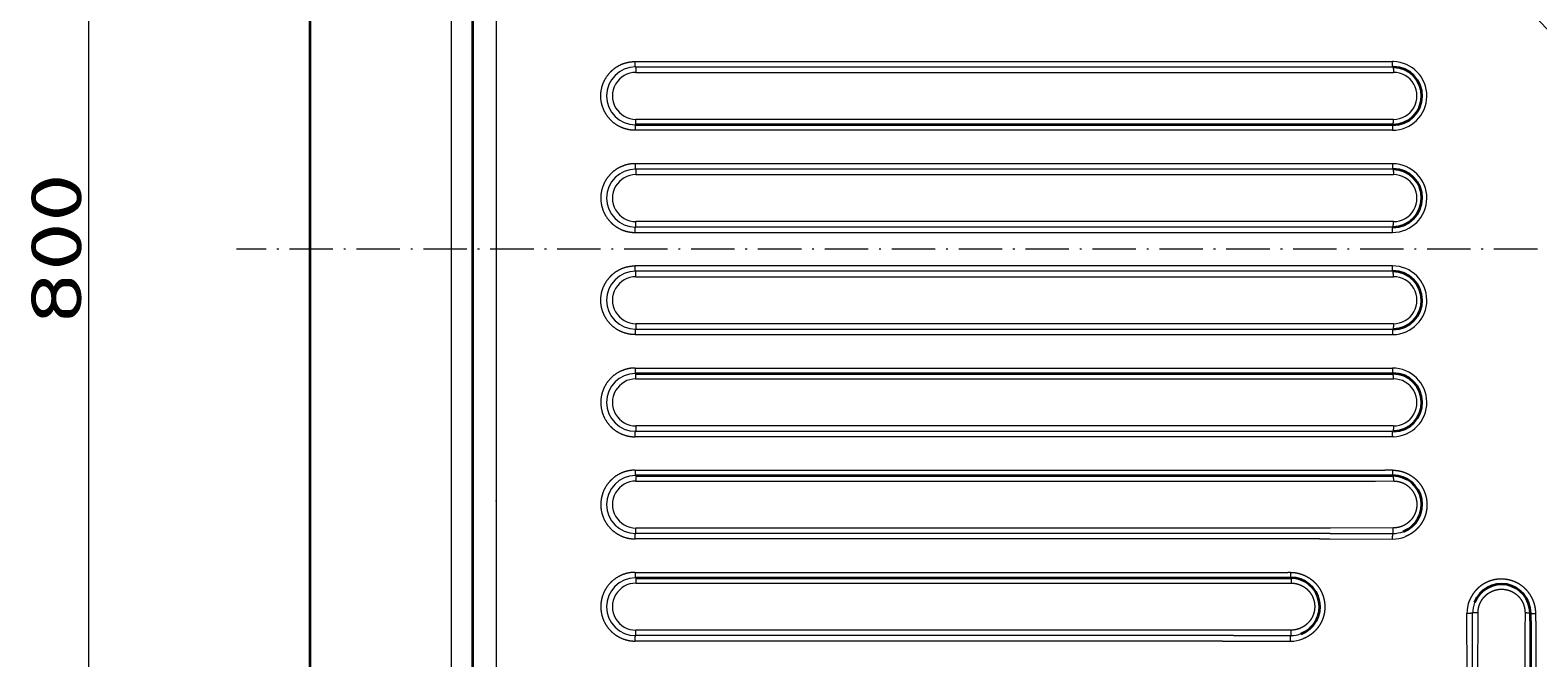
# Model space of a CAD drawing. Extents: x 117 to 1015, y -24 to 896.
# Tile 6 of 24: x 117 to 534, y 308 to 481. Entities that reach past the tile are written whole.
import ezdxf
from ezdxf.enums import TextEntityAlignment as Align

# ---------------------------------------------------------------- set-up
doc = ezdxf.new("R2010")
doc.units = 0
doc.linetypes.add('DASHDOT', pattern=[18.5, 12, -3, 0.5, -3])
doc.layers.get('0').update_dxf_attribs({"lineweight": 13})
doc.styles.get("Standard").update_dxf_attribs({"font": 'isocp.shx'})
doc.dimstyles.get("Standard").update_dxf_attribs({"dimtxt": 2.5, "dimasz": 2.5, "dimexe": 1.25, "dimexo": 0.625, "dimtad": 1, "dimcen": 2.5, "dimadec": 0, "dimazin": 0, "dimtfac": 1, "dimtmove": 0, "dimatfit": 0, "dimfxl": 0, "dimarcsym": 0})

# ---------------------------------------------------------------- blocks, each defined once
blk = doc.blocks.new('*D')
at = {"color": 7, "lineweight": 13}
for p, q in [((222.5, 820.5), (131.37, 820.5)), ((133.37, 20.5), (133.37, 820.5)), ((524.07, 494.39), (625.89, 387.57)), ((194.5, 48.5), (194.5, -23.6)), ((994.5, 48.5), (994.5, -23.6)), ((222.5, 20.5), (131.37, 20.5)), ((194.5, -21.6), (994.5, -21.6))]:
    blk.add_line(p, q, dxfattribs=at)
for points in [[(133.89, 818.57), (133.37, 820.5), (132.85, 818.57)], [(564.81, 452.39), (563.11, 453.43), (564.06, 451.68)], [(624.19, 388.61), (625.89, 387.57), (624.94, 389.32)], [(132.85, 22.43), (133.37, 20.5), (133.89, 22.43)], [(196.43, -21.08), (194.5, -21.6), (196.43, -22.12)], [(992.57, -22.12), (994.5, -21.6), (992.57, -21.08)]]:
    blk.add_lwpolyline(points, dxfattribs=at)
for s, rotation, p, p2 in [('%%c', 313.6296, (525.52, 495.77), (532.6, 488.33)), ('91', 313.6296, (533.29, 487.61), (551.98, 468)), ('800', 90, (131.37, 399.48), (131.37, 441.52))]:
    blk.add_text(s, height=14, rotation=rotation, dxfattribs=at).set_placement(p, p2, align=Align.FIT)
blk.add_text('800', height=14, dxfattribs=at).set_placement((573.48, -19.6), (615.52, -19.6), align=Align.FIT)
blk = doc.blocks.new('BLOCK7')
at = {"color": 7, "linetype": 'DASHDOT', "lineweight": 13}
blk.add_line((420.34, 0), (-420.34, 0), dxfattribs=at)
blk = doc.blocks.new('BLOCK8')
at = {"color": 7, "lineweight": 35}
for p, q in [((-400, -370), (-400, 370)), ((-355, -255), (-355, 255)), ((-100.59, 34.35), (-310, 34.35)), ((-310, -34.36), (-100.59, -34.36)), ((-310, -62.59), (-102.73, -62.59)), ((-310, -90.83), (-129.56, -90.83)), ((-62.59, -102.73), (-62.59, -310))]:
    blk.add_line(p, q, dxfattribs=at)
at = {"color": 7, "lineweight": 13}
for p, q in [((-361, 255), (-361, -255)), ((-310.12, 51.86), (-100.72, 51.86)), ((-310, 50.35), (-100.59, 50.35)), ((-309.88, 48.85), (-100.46, 48.85)), ((-100.46, 35.85), (-309.88, 35.85)), ((-100.72, 32.86), (-310.12, 32.86)), ((-100.72, 23.62), (-310.12, 23.62)), ((-100.59, 22.12), (-310, 22.12)), ((-309.88, 20.62), (-100.46, 20.62)), ((-310.12, 4.62), (-100.72, 4.62)), ((-100.59, 6.12), (-310, 6.12)), ((-100.46, 7.62), (-309.88, 7.62)), ((-100.72, -4.62), (-310.12, -4.62)), ((-100.59, -6.12), (-310, -6.12)), ((-309.88, -7.62), (-100.46, -7.62)), ((-100.46, -20.62), (-309.88, -20.62)), ((-310.12, -23.62), (-100.72, -23.62)), ((-310, -22.12), (-100.59, -22.12)), ((-310.12, -32.86), (-100.72, -32.86)), ((-309.88, -35.85), (-100.46, -35.85)), ((-100.46, -48.85), (-309.88, -48.85)), ((-100.72, -51.86), (-310.12, -51.86)), ((-100.59, -50.36), (-310, -50.36)), ((-310.12, -61.09), (-102.86, -61.09)), ((-309.88, -64.09), (-105.45, -64.09)), ((-120.8, -78.59), (-310, -78.59)), ((-117.82, -77.08), (-309.88, -77.09)), ((-120.93, -80.1), (-310.12, -80.09)), ((-310.12, -89.33), (-129.69, -89.33)), ((-309.88, -92.32), (-132.28, -92.32)), ((-61.09, -102.86), (-61.09, -310.12)), ((-147.68, -108.33), (-310.12, -108.33)), ((-147.55, -106.83), (-310, -106.83)), ((-144.59, -105.32), (-309.88, -105.32)), ((-64.09, -105.45), (-64.09, -309.88))]:
    blk.add_line(p, q, dxfattribs=at)
at = {"color": 7, "lineweight": 13, "ltscale": 0.00661}
blk.add_line((-100.46, 51.86), (-100.72, 51.86), dxfattribs=at)
at = {"color": 7, "lineweight": 13, "ltscale": 0.005572}
for p, q in [((-100.37, 50.35), (-100.59, 50.35)), ((-100.37, -50.35), (-100.59, -50.36))]:
    blk.add_line(p, q, dxfattribs=at)
at = {"color": 7, "lineweight": 13, "ltscale": 0.002731}
blk.add_line((-100.61, 23.62), (-100.72, 23.62), dxfattribs=at)
at = {"color": 7, "lineweight": 13, "ltscale": 0.00273}
blk.add_line((-100.61, -23.62), (-100.72, -23.62), dxfattribs=at)
at = {"color": 7, "lineweight": 13, "ltscale": 0.006609}
blk.add_line((-100.46, -51.86), (-100.72, -51.86), dxfattribs=at)
at = {"color": 7, "lineweight": 13, "ltscale": 0.053529}
blk.add_line((-100.72, -61.1), (-102.86, -61.09), dxfattribs=at)
at = {"color": 7, "lineweight": 13, "ltscale": 0.124658}
blk.add_line((-105.45, -64.09), (-100.47, -64.08), dxfattribs=at)
at = {"color": 7, "lineweight": 35, "ltscale": 0.053449}
blk.add_line((-102.73, -62.59), (-100.59, -62.59), dxfattribs=at)
at = {"color": 7, "lineweight": 13, "ltscale": 0.071288}
blk.add_line((-117.95, -78.59), (-120.8, -78.59), dxfattribs=at)
at = {"color": 7, "lineweight": 13, "ltscale": 0.433996}
blk.add_line((-117.95, -78.59), (-100.59, -78.59), dxfattribs=at)
at = {"color": 7, "lineweight": 13, "ltscale": 0.433305}
blk.add_line((-100.49, -77.06), (-117.82, -77.08), dxfattribs=at)
at = {"color": 7, "lineweight": 13, "ltscale": 0.071399}
blk.add_line((-120.93, -80.1), (-118.07, -80.1), dxfattribs=at)
at = {"color": 7, "lineweight": 13, "ltscale": 0.434689}
blk.add_line((-118.07, -80.1), (-100.68, -80.13), dxfattribs=at)
at = {"color": 7, "lineweight": 13, "ltscale": 0.002729}
blk.add_line((-310.12, -89.33), (-310.23, -89.33), dxfattribs=at)
at = {"color": 7, "lineweight": 13, "ltscale": 0.018512}
blk.add_line((-128.95, -89.33), (-129.69, -89.33), dxfattribs=at)
at = {"color": 7, "lineweight": 35, "ltscale": 0.018485}
blk.add_line((-129.56, -90.83), (-128.83, -90.83), dxfattribs=at)
at = {"color": 7, "lineweight": 13, "ltscale": 0.089465}
blk.add_line((-132.28, -92.32), (-128.7, -92.31), dxfattribs=at)
at = {"color": 7, "lineweight": 13, "ltscale": 0.434681}
blk.add_line((-80.1, -118.07), (-80.13, -100.68), dxfattribs=at)
at = {"color": 7, "lineweight": 13, "ltscale": 0.433989}
blk.add_line((-78.59, -117.95), (-78.59, -100.59), dxfattribs=at)
at = {"color": 7, "lineweight": 13, "ltscale": 0.433298}
blk.add_line((-77.08, -117.82), (-77.06, -100.49), dxfattribs=at)
at = {"color": 7, "lineweight": 13, "ltscale": 0.12465}
blk.add_line((-64.08, -100.47), (-64.09, -105.45), dxfattribs=at)
at = {"color": 7, "lineweight": 35, "ltscale": 0.053442}
blk.add_line((-62.59, -102.73), (-62.59, -100.59), dxfattribs=at)
at = {"color": 7, "lineweight": 13, "ltscale": 0.053522}
blk.add_line((-61.09, -102.86), (-61.1, -100.72), dxfattribs=at)
at = {"color": 7, "lineweight": 13, "ltscale": 0.071015}
blk.add_line((-147.68, -108.33), (-144.84, -108.34), dxfattribs=at)
at = {"color": 7, "lineweight": 13, "ltscale": 0.070904}
blk.add_line((-144.71, -106.83), (-147.55, -106.83), dxfattribs=at)
at = {"color": 7, "lineweight": 13, "ltscale": 0.397922}
blk.add_line((-144.84, -108.34), (-128.92, -108.36), dxfattribs=at)
at = {"color": 7, "lineweight": 13, "ltscale": 0.39729}
blk.add_line((-144.71, -106.83), (-128.82, -106.82), dxfattribs=at)
at = {"color": 7, "lineweight": 13, "ltscale": 0.396658}
blk.add_line((-128.72, -105.29), (-144.59, -105.32), dxfattribs=at)
at = {"color": 7, "lineweight": 13}
for centre, radius, start, end in [((-309.99, 42.35), 8, 90.0369, 269.7598), ((-100.72, 42.36), 9.5, 270.0085, 88.3918), ((-309.88, 42.35), 6.5, 89.9957, 270.0055), ((-100.46, 42.35), 6.5, 269.9924, 90.0089), ((-309.99, 14.12), 8, 90.0368, 269.9277), ((-100.72, 14.12), 9.5, 270.0081, 89.3312), ((-309.88, 14.12), 6.5, 89.9951, 270.0053), ((-100.46, 14.12), 6.5, 269.9922, 90.0082), ((-309.99, -14.12), 8, 90.072, 269.9628), ((-309.88, -14.12), 6.5, 89.995, 270.0046), ((-100.72, -14.12), 9.5, 270.6686, 89.9919), ((-100.46, -14.12), 6.5, 269.9922, 90.0074), ((-100.72, -42.36), 9.5, 271.608, 89.9915), ((-309.99, -42.35), 8, 90.2392, 269.9635), ((-309.88, -42.35), 6.5, 89.9941, 270.0047), ((-100.46, -42.35), 6.5, 269.9907, 90.0079), ((-309.99, -70.59), 8, 90.4363, 269.9639), ((-309.88, -70.59), 6.5, 89.9933, 270.0044), ((-100.59, -70.6), 7.99, 270.0017, 291.2707), ((-100.67, -70.64), 9.49, 269.9111, 291.2002), ((-309.99, -98.83), 8, 90.6947, 269.9647), ((-309.88, -98.82), 6.5, 89.9922, 270.0043), ((-70.64, -100.67), 9.49, 158.8005, 180.0889), ((-70.59, -100.59), 7.99, 158.7306, 179.9977), ((-128.9, -98.87), 9.49, 269.911, 291.1682), ((-128.82, -98.83), 7.99, 270.0017, 291.2389)]:
    blk.add_arc(centre, radius, start, end, dxfattribs=at)
at = {"color": 7, "lineweight": 35}
for centre, start, end in [((-100.59, 42.35), 270, 88.4014), ((-100.59, 14.12), 270, 89.3396), ((-100.59, -14.12), 270.6602, 90), ((-100.59, -42.35), 271.5984, 90), ((-100.59, -70.59), 291.2709, 90), ((-128.83, -98.83), 291.239, 90), ((-70.59, -100.59), 0.0001, 158.7298)]:
    blk.add_arc(centre, 8, start, end, dxfattribs=at)
at = {"color": 7, "lineweight": 13}
for points, knots in [([(-348.64, 254.98), (-348.63, 250.11), (-348.62, 245.23), (-348.61, 240.35), (-348.6, 230.6), (-348.59, 220.84), (-348.59, 215.96), (-348.57, 191.44), (-348.56, 166.92), (-348.55, 143.56), (-348.54, 89.28), (-348.54, 35.01), (-348.54, 3.64), (-348.54, -32.69), (-348.54, -69.02), (-348.54, -70.72), (-348.54, -74.12), (-348.54, -77.52), (-348.54, -79.22), (-348.54, -91.77), (-348.54, -104.35), (-348.55, -115.42), (-348.55, -129.52), (-348.55, -143.57), (-348.55, -146.75), (-348.56, -151.51), (-348.56, -156.27), (-348.56, -157.85), (-348.56, -170.41), (-348.57, -182.97), (-348.57, -193.93), (-348.58, -206.08), (-348.59, -218.22), (-348.59, -219.13), (-348.6, -223.11), (-348.6, -227.06), (-348.6, -229.76), (-348.61, -233.13), (-348.61, -236.5), (-348.61, -237.06), (-348.62, -240.98), (-348.62, -244.9), (-348.63, -248.26), (-348.63, -251.62), (-348.64, -254.98)], [0, 0, 0, 0, 0, 0, 34.503268, 34.503268, 34.503268, 69.006536, 69.006536, 69.006536, 207.950432, 207.950432, 207.950432, 452.89632, 452.89632, 452.89632, 464.91322, 464.91322, 464.91322, 476.930121, 476.930121, 476.930121, 553.674032, 553.674032, 553.674032, 576.108001, 576.108001, 576.108001, 587.324985, 587.324985, 587.324985, 664.913934, 664.913934, 664.913934, 673.210177, 673.210177, 673.210177, 693.126652, 693.126652, 693.126652, 697.087781, 697.087781, 697.087781, 720.854553, 720.854553, 720.854553, 720.854553, 720.854553, 720.854553]), ([(-310.12, 32.86), (-311.13, 32.86), (-312.14, 32.99), (-313.12, 33.26), (-314.99, 34.05), (-316.6, 35.3), (-317.31, 36.04), (-318.53, 37.67), (-319.27, 39.57), (-319.52, 40.56), (-319.74, 42.59), (-319.42, 44.6), (-319.13, 45.58), (-318.29, 47.44), (-317, 49.01), (-316.26, 49.71), (-314.67, 50.83), (-312.85, 51.52), (-311.95, 51.74), (-311.04, 51.86), (-310.12, 51.86)], [0, 0, 0, 0, 0, 0, 6.884098, 6.884098, 6.884098, 13.769453, 13.769453, 13.769453, 20.650001, 20.650001, 20.650001, 27.532732, 27.532732, 27.532732, 34.417186, 34.417186, 34.417186, 40.68591, 40.68591, 40.68591, 40.68591, 40.68591, 40.68591]), ([(-310, 50.35), (-310.01, 50.35), (-310.02, 50.37), (-310.03, 50.4), (-310.06, 50.54), (-310.08, 50.77), (-310.1, 50.95), (-310.11, 51.23), (-310.12, 51.54), (-310.12, 51.64), (-310.12, 51.75), (-310.12, 51.86)], [0, 0, 0, 0, 0, 0, 0.732156, 0.732156, 0.732156, 2.226906, 2.226906, 2.226906, 3.00324, 3.00324, 3.00324, 3.00324, 3.00324, 3.00324]), ([(-310, 50.35), (-309.99, 50.35), (-309.98, 50.34), (-309.97, 50.31), (-309.94, 50.17), (-309.92, 49.94), (-309.9, 49.76), (-309.89, 49.48), (-309.88, 49.17), (-309.88, 49.07), (-309.88, 48.96), (-309.88, 48.85)], [0, 0, 0, 0, 0, 0, 0.722471, 0.722471, 0.722471, 2.202424, 2.202424, 2.202424, 2.97384, 2.97384, 2.97384, 2.97384, 2.97384, 2.97384]), ([(-100.59, 50.35), (-100.6, 50.36), (-100.62, 50.38), (-100.63, 50.41), (-100.67, 50.59), (-100.69, 50.9), (-100.71, 51.14), (-100.72, 51.43), (-100.72, 51.72), (-100.72, 51.77), (-100.72, 51.81), (-100.72, 51.86)], [0, 0, 0, 0, 0, 0, 0.806892, 0.806892, 0.806892, 2.637722, 2.637722, 2.637722, 2.96768, 2.96768, 2.96768, 2.96768, 2.96768, 2.96768]), ([(-100.59, 50.35), (-100.58, 50.35), (-100.56, 50.33), (-100.55, 50.3), (-100.51, 50.12), (-100.49, 49.81), (-100.47, 49.58), (-100.46, 49.28), (-100.46, 48.99), (-100.46, 48.94), (-100.46, 48.9), (-100.46, 48.85)], [0, 0, 0, 0, 0, 0, 0.80641, 0.80641, 0.80641, 2.636375, 2.636375, 2.636375, 2.966238, 2.966238, 2.966238, 2.966238, 2.966238, 2.966238]), ([(-310, 34.35), (-310.01, 34.35), (-310.02, 34.34), (-310.03, 34.31), (-310.06, 34.17), (-310.08, 33.94), (-310.1, 33.77), (-310.11, 33.48), (-310.12, 33.17), (-310.12, 33.07), (-310.12, 32.96), (-310.12, 32.86)], [0, 0, 0, 0, 0, 0, 0.732102, 0.732102, 0.732102, 2.226564, 2.226564, 2.226564, 3.002825, 3.002825, 3.002825, 3.002825, 3.002825, 3.002825]), ([(-310, 34.35), (-309.99, 34.35), (-309.98, 34.37), (-309.97, 34.4), (-309.94, 34.54), (-309.92, 34.77), (-309.9, 34.94), (-309.89, 35.23), (-309.88, 35.54), (-309.88, 35.64), (-309.88, 35.75), (-309.88, 35.85)], [0, 0, 0, 0, 0, 0, 0.722616, 0.722616, 0.722616, 2.202551, 2.202551, 2.202551, 2.973927, 2.973927, 2.973927, 2.973927, 2.973927, 2.973927]), ([(-100.59, 34.35), (-100.6, 34.35), (-100.61, 34.34), (-100.63, 34.3), (-100.66, 34.16), (-100.68, 33.93), (-100.7, 33.75), (-100.71, 33.46), (-100.72, 33.16), (-100.72, 33.06), (-100.72, 32.96), (-100.72, 32.86)], [0, 0, 0, 0, 0, 0, 0.734705, 0.734705, 0.734705, 2.199893, 2.199893, 2.199893, 2.931528, 2.931528, 2.931528, 2.931528, 2.931528, 2.931528]), ([(-100.59, 34.35), (-100.58, 34.35), (-100.57, 34.37), (-100.55, 34.41), (-100.52, 34.55), (-100.5, 34.78), (-100.48, 34.96), (-100.47, 35.25), (-100.46, 35.55), (-100.46, 35.65), (-100.46, 35.75), (-100.46, 35.85)], [0, 0, 0, 0, 0, 0, 0.736329, 0.736329, 0.736329, 2.203826, 2.203826, 2.203826, 2.936179, 2.936179, 2.936179, 2.936179, 2.936179, 2.936179]), ([(-310.12, 23.62), (-311.13, 23.62), (-312.13, 23.49), (-313.12, 23.22), (-314.99, 22.43), (-316.6, 21.17), (-317.31, 20.44), (-318.53, 18.81), (-319.27, 16.91), (-319.52, 15.92), (-319.74, 13.89), (-319.42, 11.88), (-319.13, 10.9), (-318.3, 9.04), (-317, 7.47), (-316.26, 6.77), (-314.67, 5.64), (-312.86, 4.95), (-311.96, 4.73), (-311.04, 4.62), (-310.12, 4.62)], [0, 0, 0, 0, 0, 0, 6.884042, 6.884042, 6.884042, 13.769184, 13.769184, 13.769184, 20.653802, 20.653802, 20.653802, 27.534931, 27.534931, 27.534931, 34.419367, 34.419367, 34.419367, 40.685186, 40.685186, 40.685186, 40.685186, 40.685186, 40.685186]), ([(-310.12, 23.62), (-310.12, 23.31), (-310.11, 23.01), (-310.1, 22.71), (-310.07, 22.36), (-310.04, 22.18), (-310.03, 22.15), (-310.02, 22.13), (-310, 22.12), (-310, 22.12), (-310, 22.12), (-310, 22.12)], [0, 0, 0, 0, 0, 0, 2.219269, 2.219269, 2.219269, 2.861466, 2.861466, 2.861466, 2.955065, 2.955065, 2.955065, 2.955065, 2.955065, 2.955065]), ([(-310, 22.12), (-309.99, 22.12), (-309.98, 22.1), (-309.97, 22.07), (-309.94, 21.94), (-309.92, 21.71), (-309.9, 21.53), (-309.89, 21.24), (-309.88, 20.94), (-309.88, 20.83), (-309.88, 20.73), (-309.88, 20.62)], [0, 0, 0, 0, 0, 0, 0.721116, 0.721116, 0.721116, 2.198957, 2.198957, 2.198957, 2.969571, 2.969571, 2.969571, 2.969571, 2.969571, 2.969571]), ([(-100.72, 23.62), (-100.72, 23.32), (-100.71, 23.01), (-100.7, 22.71), (-100.67, 22.36), (-100.63, 22.18), (-100.62, 22.15), (-100.61, 22.13), (-100.59, 22.12), (-100.59, 22.12), (-100.59, 22.12), (-100.59, 22.12)], [0, 0, 0, 0, 0, 0, 2.220003, 2.220003, 2.220003, 2.862649, 2.862649, 2.862649, 2.956394, 2.956394, 2.956394, 2.956394, 2.956394, 2.956394]), ([(-100.59, 22.12), (-100.58, 22.12), (-100.57, 22.1), (-100.55, 22.07), (-100.52, 21.93), (-100.5, 21.69), (-100.48, 21.51), (-100.47, 21.22), (-100.46, 20.92), (-100.46, 20.82), (-100.46, 20.72), (-100.46, 20.62)], [0, 0, 0, 0, 0, 0, 0.735924, 0.735924, 0.735924, 2.203789, 2.203789, 2.203789, 2.936483, 2.936483, 2.936483, 2.936483, 2.936483, 2.936483]), ([(-310.12, 4.62), (-310.12, 4.93), (-310.11, 5.23), (-310.1, 5.53), (-310.07, 5.88), (-310.04, 6.06), (-310.03, 6.09), (-310.02, 6.11), (-310, 6.12), (-310, 6.12), (-310, 6.12), (-310, 6.12)], [0, 0, 0, 0, 0, 0, 2.219098, 2.219098, 2.219098, 2.86125, 2.86125, 2.86125, 2.954841, 2.954841, 2.954841, 2.954841, 2.954841, 2.954841]), ([(-310, 6.12), (-309.99, 6.12), (-309.98, 6.14), (-309.97, 6.17), (-309.94, 6.3), (-309.92, 6.53), (-309.9, 6.71), (-309.89, 7), (-309.88, 7.3), (-309.88, 7.41), (-309.88, 7.51), (-309.88, 7.62)], [0, 0, 0, 0, 0, 0, 0.720761, 0.720761, 0.720761, 2.197968, 2.197968, 2.197968, 2.968327, 2.968327, 2.968327, 2.968327, 2.968327, 2.968327]), ([(-100.72, 4.62), (-100.72, 4.93), (-100.71, 5.23), (-100.7, 5.53), (-100.67, 5.88), (-100.63, 6.06), (-100.62, 6.09), (-100.61, 6.11), (-100.59, 6.12), (-100.59, 6.12), (-100.59, 6.12), (-100.59, 6.12)], [0, 0, 0, 0, 0, 0, 2.219074, 2.219074, 2.219074, 2.861471, 2.861471, 2.861471, 2.955175, 2.955175, 2.955175, 2.955175, 2.955175, 2.955175]), ([(-100.59, 6.12), (-100.58, 6.12), (-100.57, 6.14), (-100.55, 6.17), (-100.52, 6.31), (-100.5, 6.55), (-100.48, 6.73), (-100.47, 7.01), (-100.46, 7.32), (-100.46, 7.42), (-100.46, 7.52), (-100.46, 7.62)], [0, 0, 0, 0, 0, 0, 0.74721, 0.74721, 0.74721, 2.231183, 2.231183, 2.231183, 2.969066, 2.969066, 2.969066, 2.969066, 2.969066, 2.969066]), ([(-310.12, -23.62), (-311.13, -23.62), (-312.13, -23.49), (-313.12, -23.22), (-314.99, -22.43), (-316.6, -21.17), (-317.31, -20.44), (-318.53, -18.81), (-319.27, -16.91), (-319.52, -15.92), (-319.74, -13.89), (-319.42, -11.88), (-319.13, -10.9), (-318.3, -9.04), (-317, -7.47), (-316.26, -6.77), (-314.67, -5.64), (-312.86, -4.95), (-311.96, -4.73), (-311.04, -4.62), (-310.12, -4.62)], [0, 0, 0, 0, 0, 0, 6.884043, 6.884043, 6.884043, 13.769184, 13.769184, 13.769184, 20.653804, 20.653804, 20.653804, 27.534935, 27.534935, 27.534935, 34.41937, 34.41937, 34.41937, 40.685265, 40.685265, 40.685265, 40.685265, 40.685265, 40.685265]), ([(-310, -6.12), (-310.01, -6.12), (-310.02, -6.1), (-310.03, -6.07), (-310.06, -5.94), (-310.08, -5.71), (-310.1, -5.53), (-310.11, -5.24), (-310.12, -4.94), (-310.12, -4.83), (-310.12, -4.73), (-310.12, -4.62)], [0, 0, 0, 0, 0, 0, 0.720849, 0.720849, 0.720849, 2.198201, 2.198201, 2.198201, 2.968613, 2.968613, 2.968613, 2.968613, 2.968613, 2.968613]), ([(-309.88, -7.62), (-309.88, -7.31), (-309.89, -7.01), (-309.9, -6.71), (-309.93, -6.36), (-309.96, -6.18), (-309.97, -6.15), (-309.98, -6.13), (-310, -6.12), (-310, -6.12), (-310, -6.12), (-310, -6.12)], [0, 0, 0, 0, 0, 0, 2.218892, 2.218892, 2.218892, 2.860959, 2.860959, 2.860959, 2.954529, 2.954529, 2.954529, 2.954529, 2.954529, 2.954529]), ([(-100.59, -6.12), (-100.6, -6.12), (-100.61, -6.1), (-100.63, -6.07), (-100.66, -5.93), (-100.68, -5.69), (-100.7, -5.51), (-100.71, -5.23), (-100.72, -4.92), (-100.72, -4.82), (-100.72, -4.72), (-100.72, -4.62)], [0, 0, 0, 0, 0, 0, 0.747254, 0.747254, 0.747254, 2.231349, 2.231349, 2.231349, 2.969292, 2.969292, 2.969292, 2.969292, 2.969292, 2.969292]), ([(-100.46, -7.62), (-100.46, -7.31), (-100.47, -7.01), (-100.48, -6.71), (-100.51, -6.36), (-100.55, -6.18), (-100.56, -6.15), (-100.57, -6.13), (-100.59, -6.12), (-100.59, -6.12), (-100.59, -6.12), (-100.59, -6.12)], [0, 0, 0, 0, 0, 0, 2.218892, 2.218892, 2.218892, 2.861247, 2.861247, 2.861247, 2.954948, 2.954948, 2.954948, 2.954948, 2.954948, 2.954948]), ([(-309.88, -20.62), (-309.88, -20.93), (-309.89, -21.23), (-309.9, -21.53), (-309.93, -21.88), (-309.96, -22.06), (-309.97, -22.09), (-309.98, -22.11), (-310, -22.12), (-310, -22.12), (-310, -22.12), (-310, -22.12)], [0, 0, 0, 0, 0, 0, 2.219695, 2.219695, 2.219695, 2.86205, 2.86205, 2.86205, 2.955685, 2.955685, 2.955685, 2.955685, 2.955685, 2.955685]), ([(-100.46, -20.62), (-100.46, -20.92), (-100.47, -21.23), (-100.48, -21.53), (-100.51, -21.88), (-100.55, -22.06), (-100.56, -22.09), (-100.57, -22.11), (-100.59, -22.12), (-100.59, -22.12), (-100.59, -22.12), (-100.59, -22.12)], [0, 0, 0, 0, 0, 0, 2.198534, 2.198534, 2.198534, 2.831826, 2.831826, 2.831826, 2.923005, 2.923005, 2.923005, 2.923005, 2.923005, 2.923005]), ([(-310, -22.12), (-310.01, -22.12), (-310.02, -22.14), (-310.03, -22.17), (-310.06, -22.3), (-310.08, -22.53), (-310.1, -22.71), (-310.11, -23), (-310.12, -23.3), (-310.12, -23.41), (-310.12, -23.51), (-310.12, -23.62)], [0, 0, 0, 0, 0, 0, 0.720881, 0.720881, 0.720881, 2.198355, 2.198355, 2.198355, 2.96881, 2.96881, 2.96881, 2.96881, 2.96881, 2.96881]), ([(-100.59, -22.12), (-100.6, -22.12), (-100.61, -22.14), (-100.63, -22.17), (-100.66, -22.31), (-100.68, -22.55), (-100.7, -22.73), (-100.71, -23.02), (-100.72, -23.32), (-100.72, -23.42), (-100.72, -23.52), (-100.72, -23.62)], [0, 0, 0, 0, 0, 0, 0.747444, 0.747444, 0.747444, 2.232218, 2.232218, 2.232218, 2.970385, 2.970385, 2.970385, 2.970385, 2.970385, 2.970385]), ([(-310.12, -32.86), (-311.13, -32.86), (-312.14, -32.99), (-313.12, -33.26), (-314.99, -34.05), (-316.6, -35.3), (-317.31, -36.04), (-318.53, -37.67), (-319.27, -39.57), (-319.52, -40.56), (-319.74, -42.59), (-319.42, -44.6), (-319.13, -45.58), (-318.29, -47.44), (-317, -49.01), (-316.26, -49.71), (-314.67, -50.83), (-312.85, -51.52), (-311.95, -51.74), (-311.04, -51.86), (-310.12, -51.86)], [0, 0, 0, 0, 0, 0, 6.884096, 6.884096, 6.884096, 13.769459, 13.769459, 13.769459, 20.650001, 20.650001, 20.650001, 27.532729, 27.532729, 27.532729, 34.417184, 34.417184, 34.417184, 40.685902, 40.685902, 40.685902, 40.685902, 40.685902, 40.685902]), ([(-310.12, -32.86), (-310.12, -33.16), (-310.11, -33.47), (-310.1, -33.77), (-310.07, -34.11), (-310.04, -34.29), (-310.03, -34.33), (-310.02, -34.35), (-310, -34.35), (-310, -34.35), (-310, -34.36), (-310, -34.36)], [0, 0, 0, 0, 0, 0, 2.240799, 2.240799, 2.240799, 2.892376, 2.892376, 2.892376, 2.988557, 2.988557, 2.988557, 2.988557, 2.988557, 2.988557]), ([(-100.72, -32.86), (-100.72, -33.16), (-100.71, -33.47), (-100.7, -33.77), (-100.67, -34.11), (-100.63, -34.29), (-100.62, -34.33), (-100.61, -34.35), (-100.59, -34.35), (-100.59, -34.35), (-100.59, -34.36), (-100.59, -34.36)], [0, 0, 0, 0, 0, 0, 2.194837, 2.194837, 2.194837, 2.826998, 2.826998, 2.826998, 2.917967, 2.917967, 2.917967, 2.917967, 2.917967, 2.917967]), ([(-309.88, -35.85), (-309.88, -35.55), (-309.89, -35.24), (-309.9, -34.94), (-309.93, -34.6), (-309.96, -34.42), (-309.97, -34.38), (-309.98, -34.36), (-310, -34.36), (-310, -34.36), (-310, -34.36), (-310, -34.36)], [0, 0, 0, 0, 0, 0, 2.217964, 2.217964, 2.217964, 2.859691, 2.859691, 2.859691, 2.953181, 2.953181, 2.953181, 2.953181, 2.953181, 2.953181]), ([(-100.46, -35.85), (-100.46, -35.55), (-100.47, -35.24), (-100.48, -34.94), (-100.51, -34.6), (-100.55, -34.42), (-100.56, -34.38), (-100.57, -34.36), (-100.59, -34.36), (-100.59, -34.36), (-100.59, -34.36), (-100.59, -34.36)], [0, 0, 0, 0, 0, 0, 2.217077, 2.217077, 2.217077, 2.859003, 2.859003, 2.859003, 2.952668, 2.952668, 2.952668, 2.952668, 2.952668, 2.952668]), ([(-309.88, -48.85), (-309.88, -49.16), (-309.89, -49.47), (-309.9, -49.77), (-309.93, -50.11), (-309.96, -50.29), (-309.97, -50.33), (-309.98, -50.35), (-310, -50.35), (-310, -50.35), (-310, -50.36), (-310, -50.36)], [0, 0, 0, 0, 0, 0, 2.222058, 2.222058, 2.222058, 2.865565, 2.865565, 2.865565, 2.959535, 2.959535, 2.959535, 2.959535, 2.959535, 2.959535]), ([(-100.46, -48.85), (-100.46, -49.16), (-100.47, -49.46), (-100.48, -49.77), (-100.51, -50.11), (-100.55, -50.29), (-100.56, -50.32), (-100.57, -50.35), (-100.59, -50.35), (-100.59, -50.35), (-100.59, -50.36), (-100.59, -50.36)], [0, 0, 0, 0, 0, 0, 2.219601, 2.219601, 2.219601, 2.861997, 2.861997, 2.861997, 2.955669, 2.955669, 2.955669, 2.955669, 2.955669, 2.955669]), ([(-310.12, -51.86), (-310.12, -51.55), (-310.11, -51.24), (-310.1, -50.94), (-310.07, -50.6), (-310.04, -50.42), (-310.03, -50.38), (-310.02, -50.36), (-310, -50.36), (-310, -50.36), (-310, -50.36), (-310, -50.36)], [0, 0, 0, 0, 0, 0, 2.241158, 2.241158, 2.241158, 2.892833, 2.892833, 2.892833, 2.989034, 2.989034, 2.989034, 2.989034, 2.989034, 2.989034]), ([(-100.72, -51.86), (-100.72, -51.55), (-100.71, -51.25), (-100.7, -50.94), (-100.67, -50.6), (-100.63, -50.42), (-100.62, -50.39), (-100.61, -50.36), (-100.59, -50.36), (-100.59, -50.36), (-100.59, -50.36), (-100.59, -50.36)], [0, 0, 0, 0, 0, 0, 2.220718, 2.220718, 2.220718, 2.863555, 2.863555, 2.863555, 2.957338, 2.957338, 2.957338, 2.957338, 2.957338, 2.957338]), ([(-310.18, -61.09), (-311.19, -61.1), (-312.2, -61.24), (-313.18, -61.51), (-315.05, -62.32), (-316.65, -63.58), (-317.35, -64.32), (-318.56, -65.96), (-319.29, -67.86), (-319.53, -68.86), (-319.74, -70.89), (-319.41, -72.9), (-319.11, -73.88), (-318.26, -75.73), (-316.96, -77.29), (-316.2, -77.98), (-314.62, -79.09), (-312.82, -79.77), (-311.93, -79.98), (-311.02, -80.09), (-310.12, -80.09)], [0, 0, 0, 0, 0, 0, 6.8829, 6.8829, 6.8829, 13.766825, 13.766825, 13.766825, 20.650321, 20.650321, 20.650321, 27.530521, 27.530521, 27.530521, 34.414092, 34.414092, 34.414092, 40.592857, 40.592857, 40.592857, 40.592857, 40.592857, 40.592857]), ([(-310.12, -61.09), (-310.12, -61.4), (-310.11, -61.7), (-310.1, -62), (-310.07, -62.35), (-310.04, -62.53), (-310.03, -62.56), (-310.02, -62.58), (-310, -62.59), (-310, -62.59), (-310, -62.59), (-310, -62.59)], [0, 0, 0, 0, 0, 0, 2.217054, 2.217054, 2.217054, 2.858445, 2.858445, 2.858445, 2.951857, 2.951857, 2.951857, 2.951857, 2.951857, 2.951857]), ([(-100.72, -61.1), (-100.72, -61.4), (-100.71, -61.71), (-100.7, -62.01), (-100.67, -62.35), (-100.63, -62.53), (-100.62, -62.56), (-100.61, -62.58), (-100.59, -62.59), (-100.59, -62.59), (-100.59, -62.59), (-100.59, -62.59)], [0, 0, 0, 0, 0, 0, 2.211261, 2.211261, 2.211261, 2.851551, 2.851551, 2.851551, 2.944978, 2.944978, 2.944978, 2.944978, 2.944978, 2.944978]), ([(-100.72, -61.1), (-100.14, -61.1), (-99.59, -61.14), (-99.05, -61.22), (-98.25, -61.4), (-97.5, -61.65), (-97.24, -61.75), (-96.71, -61.97), (-96.21, -62.23), (-95.96, -62.37), (-94.94, -62.99), (-94.03, -63.76), (-93.41, -64.42), (-92.53, -65.62), (-91.88, -67.01), (-91.66, -67.58), (-91.39, -68.54), (-91.24, -69.58), (-91.2, -69.97), (-91.17, -70.74), (-91.22, -71.55), (-91.26, -71.93), (-91.36, -72.5), (-91.5, -73.08), (-91.55, -73.26), (-91.66, -73.61), (-91.79, -73.97), (-91.85, -74.14), (-91.99, -74.48), (-92.15, -74.81), (-92.23, -74.97), (-92.4, -75.29), (-92.58, -75.6), (-92.68, -75.75), (-92.85, -76.01), (-93.03, -76.27), (-93.11, -76.38), (-93.28, -76.59), (-93.45, -76.8), (-93.54, -76.9), (-93.83, -77.22), (-94.13, -77.52), (-94.34, -77.72), (-94.72, -78.04), (-95.1, -78.33), (-95.26, -78.44), (-95.65, -78.7), (-96.04, -78.92), (-96.26, -79.04), (-96.59, -79.21), (-96.92, -79.36), (-97.03, -79.4), (-97.13, -79.44), (-97.24, -79.48)], [0, 0, 0, 0, 0, 0, 4.018995, 4.018995, 4.018995, 6.229244, 6.229244, 6.229244, 8.58054, 8.58054, 8.58054, 16.060863, 16.060863, 16.060863, 20.836072, 20.836072, 20.836072, 23.696709, 23.696709, 23.696709, 26.224288, 26.224288, 26.224288, 27.359389, 27.359389, 27.359389, 28.428929, 28.428929, 28.428929, 29.427923, 29.427923, 29.427923, 30.379258, 30.379258, 30.379258, 31.087548, 31.087548, 31.087548, 31.795838, 31.795838, 31.795838, 33.303177, 33.303177, 33.303177, 34.336055, 34.336055, 34.336055, 35.760745, 35.760745, 35.760745, 36.416087, 36.416087, 36.416087, 36.416087, 36.416087, 36.416087]), ([(-310, -62.59), (-309.99, -62.59), (-309.98, -62.61), (-309.97, -62.64), (-309.94, -62.77), (-309.92, -63), (-309.9, -63.18), (-309.89, -63.47), (-309.88, -63.77), (-309.88, -63.88), (-309.88, -63.98), (-309.88, -64.09)], [0, 0, 0, 0, 0, 0, 0.719984, 0.719984, 0.719984, 2.195812, 2.195812, 2.195812, 2.965622, 2.965622, 2.965622, 2.965622, 2.965622, 2.965622]), ([(-100.59, -62.59), (-100.58, -62.59), (-100.57, -62.61), (-100.56, -62.64), (-100.53, -62.77), (-100.5, -63), (-100.49, -63.17), (-100.48, -63.46), (-100.47, -63.76), (-100.47, -63.87), (-100.47, -63.97), (-100.47, -64.08)], [0, 0, 0, 0, 0, 0, 0.717925, 0.717925, 0.717925, 2.187419, 2.187419, 2.187419, 2.953669, 2.953669, 2.953669, 2.953669, 2.953669, 2.953669]), ([(-100.47, -64.08), (-99.72, -64.08), (-99.03, -64.18), (-98.37, -64.37), (-96.99, -64.96), (-95.88, -65.87), (-95.33, -66.48), (-94.62, -67.56), (-94.18, -68.86), (-94.07, -69.34), (-93.96, -70.15), (-93.99, -71.03), (-94.02, -71.35), (-94.12, -71.97), (-94.31, -72.6), (-94.41, -72.89), (-94.6, -73.32), (-94.83, -73.75), (-94.9, -73.88), (-95.1, -74.19), (-95.32, -74.5), (-95.46, -74.68), (-95.72, -74.98), (-95.99, -75.25), (-96.11, -75.36), (-96.35, -75.57), (-96.61, -75.77), (-96.74, -75.87), (-97.06, -76.08), (-97.38, -76.27), (-97.57, -76.37), (-98.15, -76.64), (-98.73, -76.83), (-99.12, -76.93), (-99.62, -77.01), (-100.11, -77.05), (-100.24, -77.05), (-100.36, -77.06), (-100.49, -77.06)], [0, 0, 0, 0, 0, 0, 5.534508, 5.534508, 5.534508, 12.809875, 12.809875, 12.809875, 16.843731, 16.843731, 16.843731, 19.101489, 19.101489, 19.101489, 20.993338, 20.993338, 20.993338, 21.820897, 21.820897, 21.820897, 23.023105, 23.023105, 23.023105, 23.872366, 23.872366, 23.872366, 24.741295, 24.741295, 24.741295, 25.956783, 25.956783, 25.956783, 28.517328, 28.517328, 28.517328, 29.441725, 29.441725, 29.441725, 29.441725, 29.441725, 29.441725]), ([(-310.12, -80.09), (-310.12, -79.79), (-310.11, -79.48), (-310.1, -79.18), (-310.07, -78.83), (-310.03, -78.65), (-310.03, -78.62), (-310.02, -78.6), (-310, -78.59), (-310, -78.59), (-310, -78.59), (-310, -78.59)], [0, 0, 0, 0, 0, 0, 2.2412, 2.2412, 2.2412, 2.892861, 2.892861, 2.892861, 2.989054, 2.989054, 2.989054, 2.989054, 2.989054, 2.989054]), ([(-310, -78.59), (-309.99, -78.59), (-309.98, -78.57), (-309.97, -78.54), (-309.94, -78.41), (-309.92, -78.18), (-309.9, -78), (-309.89, -77.71), (-309.88, -77.41), (-309.88, -77.3), (-309.88, -77.2), (-309.88, -77.09)], [0, 0, 0, 0, 0, 0, 0.722123, 0.722123, 0.722123, 2.201648, 2.201648, 2.201648, 2.97291, 2.97291, 2.97291, 2.97291, 2.97291, 2.97291]), ([(-100.68, -80.13), (-100.68, -79.82), (-100.68, -79.51), (-100.67, -79.21), (-100.65, -78.86), (-100.62, -78.66), (-100.61, -78.63), (-100.6, -78.6), (-100.59, -78.59), (-100.59, -78.59), (-100.59, -78.59), (-100.59, -78.59)], [0, 0, 0, 0, 0, 0, 2.233935, 2.233935, 2.233935, 2.880175, 2.880175, 2.880175, 2.97456, 2.97456, 2.97456, 2.97456, 2.97456, 2.97456]), ([(-100.59, -78.59), (-100.58, -78.59), (-100.57, -78.57), (-100.56, -78.55), (-100.54, -78.44), (-100.53, -78.27), (-100.52, -78.15), (-100.5, -77.87), (-100.49, -77.56), (-100.49, -77.39), (-100.49, -77.22), (-100.49, -77.06)], [0, 0, 0, 0, 0, 0, 0.587966, 0.587966, 0.587966, 1.672525, 1.672525, 1.672525, 2.834156, 2.834156, 2.834156, 2.834156, 2.834156, 2.834156]), ([(-310.23, -89.33), (-311.23, -89.34), (-312.24, -89.48), (-313.22, -89.76), (-315.09, -90.58), (-316.68, -91.85), (-317.38, -92.59), (-318.58, -94.24), (-319.3, -96.14), (-319.54, -97.14), (-319.74, -99.17), (-319.4, -101.17), (-319.09, -102.15), (-318.24, -104), (-316.93, -105.56), (-316.17, -106.25), (-314.59, -107.34), (-312.79, -108.01), (-311.91, -108.22), (-311.01, -108.33), (-310.12, -108.33)], [0, 0, 0, 0, 0, 0, 6.882405, 6.882405, 6.882405, 13.765822, 13.765822, 13.765822, 20.648878, 20.648878, 20.648878, 27.528745, 27.528745, 27.528745, 34.412, 34.412, 34.412, 40.532098, 40.532098, 40.532098, 40.532098, 40.532098, 40.532098]), ([(-310.12, -89.33), (-310.12, -89.63), (-310.11, -89.94), (-310.1, -90.24), (-310.07, -90.58), (-310.03, -90.76), (-310.03, -90.8), (-310.02, -90.82), (-310, -90.82), (-310, -90.82), (-310, -90.83), (-310, -90.83)], [0, 0, 0, 0, 0, 0, 2.215974, 2.215974, 2.215974, 2.85698, 2.85698, 2.85698, 2.950306, 2.950306, 2.950306, 2.950306, 2.950306, 2.950306]), ([(-310, -90.83), (-309.99, -90.83), (-309.98, -90.84), (-309.97, -90.87), (-309.94, -91.01), (-309.92, -91.24), (-309.9, -91.41), (-309.89, -91.7), (-309.88, -92.01), (-309.88, -92.11), (-309.88, -92.22), (-309.88, -92.32)], [0, 0, 0, 0, 0, 0, 0.719642, 0.719642, 0.719642, 2.194814, 2.194814, 2.194814, 2.96435, 2.96435, 2.96435, 2.96435, 2.96435, 2.96435]), ([(-128.95, -89.33), (-128.95, -89.64), (-128.94, -89.94), (-128.93, -90.24), (-128.9, -90.58), (-128.86, -90.76), (-128.85, -90.8), (-128.84, -90.82), (-128.83, -90.82), (-128.83, -90.82), (-128.83, -90.83), (-128.83, -90.83)], [0, 0, 0, 0, 0, 0, 2.210688, 2.210688, 2.210688, 2.850714, 2.850714, 2.850714, 2.944065, 2.944065, 2.944065, 2.944065, 2.944065, 2.944065]), ([(-128.95, -89.33), (-128.67, -89.33), (-128.4, -89.34), (-128.13, -89.36), (-127.28, -89.46), (-126.48, -89.64), (-125.96, -89.8), (-125.18, -90.09), (-124.45, -90.46), (-124.2, -90.61), (-123.17, -91.23), (-122.27, -92), (-121.65, -92.66), (-120.76, -93.85), (-120.11, -95.25), (-119.9, -95.82), (-119.62, -96.78), (-119.47, -97.81), (-119.43, -98.21), (-119.41, -98.8), (-119.44, -99.42), (-119.45, -99.61), (-119.48, -99.99), (-119.54, -100.38), (-119.57, -100.57), (-119.64, -100.94), (-119.74, -101.31), (-119.79, -101.49), (-119.89, -101.85), (-120.02, -102.2), (-120.09, -102.37), (-120.22, -102.71), (-120.38, -103.04), (-120.46, -103.2), (-120.63, -103.52), (-120.81, -103.83), (-120.91, -103.98), (-121.08, -104.24), (-121.26, -104.49), (-121.34, -104.6), (-121.51, -104.81), (-121.68, -105.02), (-121.77, -105.13), (-122.05, -105.44), (-122.36, -105.75), (-122.56, -105.94), (-122.93, -106.26), (-123.32, -106.55), (-123.48, -106.66), (-123.86, -106.92), (-124.25, -107.15), (-124.47, -107.27), (-124.81, -107.44), (-125.14, -107.59), (-125.26, -107.63), (-125.37, -107.68), (-125.48, -107.72)], [0, 0, 0, 0, 0, 0, 1.962778, 1.962778, 1.962778, 6.238054, 6.238054, 6.238054, 8.5936, 8.5936, 8.5936, 16.08631, 16.08631, 16.08631, 20.863488, 20.863488, 20.863488, 23.72405, 23.72405, 23.72405, 25.025691, 25.025691, 25.025691, 26.250117, 26.250117, 26.250117, 27.383512, 27.383512, 27.383512, 28.449244, 28.449244, 28.449244, 29.443288, 29.443288, 29.443288, 30.390516, 30.390516, 30.390516, 31.093585, 31.093585, 31.093585, 31.796654, 31.796654, 31.796654, 33.295343, 33.295343, 33.295343, 34.32558, 34.32558, 34.32558, 35.74018, 35.74018, 35.74018, 36.435371, 36.435371, 36.435371, 36.435371, 36.435371, 36.435371]), ([(-128.83, -90.83), (-128.81, -90.83), (-128.8, -90.84), (-128.79, -90.87), (-128.76, -91), (-128.74, -91.23), (-128.73, -91.41), (-128.71, -91.69), (-128.71, -92), (-128.7, -92.1), (-128.7, -92.21), (-128.7, -92.31)], [0, 0, 0, 0, 0, 0, 0.717606, 0.717606, 0.717606, 2.186636, 2.186636, 2.186636, 2.95274, 2.95274, 2.95274, 2.95274, 2.95274, 2.95274]), ([(-61.1, -100.72), (-61.1, -100.14), (-61.14, -99.59), (-61.22, -99.05), (-61.4, -98.25), (-61.65, -97.5), (-61.75, -97.24), (-61.97, -96.71), (-62.23, -96.21), (-62.37, -95.96), (-62.99, -94.94), (-63.76, -94.03), (-64.42, -93.41), (-65.62, -92.53), (-67.01, -91.88), (-67.58, -91.66), (-68.54, -91.39), (-69.58, -91.24), (-69.97, -91.2), (-70.74, -91.17), (-71.55, -91.22), (-71.93, -91.26), (-72.5, -91.36), (-73.08, -91.5), (-73.26, -91.55), (-73.61, -91.66), (-73.97, -91.79), (-74.14, -91.85), (-74.48, -91.99), (-74.81, -92.15), (-74.97, -92.23), (-75.29, -92.4), (-75.6, -92.58), (-75.75, -92.68), (-76.01, -92.85), (-76.27, -93.03), (-76.38, -93.11), (-76.59, -93.28), (-76.8, -93.45), (-76.9, -93.54), (-77.22, -93.83), (-77.52, -94.13), (-77.72, -94.34), (-78.04, -94.72), (-78.33, -95.1), (-78.44, -95.26), (-78.7, -95.65), (-78.92, -96.04), (-79.04, -96.26), (-79.21, -96.59), (-79.36, -96.92), (-79.4, -97.03), (-79.44, -97.13), (-79.48, -97.24)], [0, 0, 0, 0, 0, 0, 4.018999, 4.018999, 4.018999, 6.229252, 6.229252, 6.229252, 8.580552, 8.580552, 8.580552, 16.060886, 16.060886, 16.060886, 20.836095, 20.836095, 20.836095, 23.69673, 23.69673, 23.69673, 26.224303, 26.224303, 26.224303, 27.359406, 27.359406, 27.359406, 28.42894, 28.42894, 28.42894, 29.427942, 29.427942, 29.427942, 30.379267, 30.379267, 30.379267, 31.087562, 31.087562, 31.087562, 31.795856, 31.795856, 31.795856, 33.303194, 33.303194, 33.303194, 34.336072, 34.336072, 34.336072, 35.76076, 35.76076, 35.76076, 36.41623, 36.41623, 36.41623, 36.41623, 36.41623, 36.41623]), ([(-128.7, -92.31), (-127.96, -92.31), (-127.26, -92.41), (-126.61, -92.61), (-125.38, -93.13), (-124.36, -93.91), (-123.9, -94.36), (-123.2, -95.25), (-122.68, -96.31), (-122.51, -96.78), (-122.3, -97.58), (-122.22, -98.45), (-122.21, -98.79), (-122.23, -99.28), (-122.3, -99.79), (-122.32, -99.95), (-122.39, -100.26), (-122.47, -100.57), (-122.51, -100.72), (-122.65, -101.14), (-122.83, -101.56), (-122.97, -101.83), (-123.18, -102.2), (-123.43, -102.55), (-123.49, -102.64), (-123.63, -102.83), (-123.77, -103), (-123.85, -103.09), (-124.03, -103.29), (-124.23, -103.49), (-124.34, -103.59), (-124.59, -103.81), (-124.84, -104), (-124.97, -104.1), (-125.29, -104.31), (-125.61, -104.5), (-125.79, -104.6), (-126.38, -104.87), (-126.95, -105.07), (-127.33, -105.16), (-127.84, -105.25), (-128.33, -105.28), (-128.46, -105.29), (-128.59, -105.29), (-128.72, -105.29)], [0, 0, 0, 0, 0, 0, 5.552994, 5.552994, 5.552994, 11.400216, 11.400216, 11.400216, 15.632504, 15.632504, 15.632504, 18.059172, 18.059172, 18.059172, 19.134297, 19.134297, 19.134297, 20.108912, 20.108912, 20.108912, 21.833811, 21.833811, 21.833811, 22.434129, 22.434129, 22.434129, 23.034448, 23.034448, 23.034448, 23.8772, 23.8772, 23.8772, 24.742477, 24.742477, 24.742477, 25.946627, 25.946627, 25.946627, 28.496801, 28.496801, 28.496801, 29.452526, 29.452526, 29.452526, 29.452526, 29.452526, 29.452526]), ([(-77.06, -100.49), (-77.06, -100.18), (-77.04, -99.87), (-77, -99.55), (-76.89, -98.94), (-76.69, -98.31), (-76.58, -98.03), (-76.39, -97.6), (-76.15, -97.18), (-76.07, -97.05), (-75.87, -96.74), (-75.64, -96.44), (-75.5, -96.26), (-75.24, -95.98), (-74.96, -95.71), (-74.84, -95.6), (-74.59, -95.39), (-74.33, -95.2), (-74.2, -95.11), (-73.69, -94.77), (-73.16, -94.51), (-72.78, -94.36), (-72.19, -94.18), (-71.63, -94.07), (-71.43, -94.04), (-70.78, -93.97), (-70.17, -93.98), (-69.75, -94.02), (-68.87, -94.17), (-68.07, -94.45), (-67.66, -94.64), (-66.61, -95.23), (-65.75, -96.03), (-65.28, -96.6), (-64.64, -97.64), (-64.25, -98.87), (-64.14, -99.37), (-64.08, -99.91), (-64.08, -100.47)], [0, 0, 0, 0, 0, 0, 2.245149, 2.245149, 2.245149, 4.136522, 4.136522, 4.136522, 4.973884, 4.973884, 4.973884, 6.158562, 6.158562, 6.158562, 7.002492, 7.002492, 7.002492, 7.882893, 7.882893, 7.882893, 10.339492, 10.339492, 10.339492, 11.672985, 11.672985, 11.672985, 14.845286, 14.845286, 14.845286, 18.717011, 18.717011, 18.717011, 25.293743, 25.293743, 25.293743, 29.459344, 29.459344, 29.459344, 29.459344, 29.459344, 29.459344]), ([(-78.59, -100.59), (-78.59, -100.6), (-78.61, -100.6), (-78.63, -100.61), (-78.74, -100.63), (-78.91, -100.65), (-79.03, -100.66), (-79.32, -100.67), (-79.63, -100.68), (-79.79, -100.68), (-79.96, -100.68), (-80.13, -100.68)], [0, 0, 0, 0, 0, 0, 0.632496, 0.632496, 0.632496, 1.781159, 1.781159, 1.781159, 2.98839, 2.98839, 2.98839, 2.98839, 2.98839, 2.98839]), ([(-77.06, -100.49), (-77.36, -100.49), (-77.67, -100.49), (-77.97, -100.5), (-78.32, -100.52), (-78.52, -100.56), (-78.55, -100.57), (-78.58, -100.57), (-78.59, -100.58), (-78.59, -100.59), (-78.59, -100.59), (-78.59, -100.59)], [0, 0, 0, 0, 0, 0, 2.136766, 2.136766, 2.136766, 2.740561, 2.740561, 2.740561, 2.823424, 2.823424, 2.823424, 2.823424, 2.823424, 2.823424]), ([(-64.08, -100.47), (-63.78, -100.47), (-63.47, -100.47), (-63.17, -100.49), (-62.84, -100.51), (-62.65, -100.55), (-62.62, -100.56), (-62.6, -100.57), (-62.59, -100.58), (-62.59, -100.59), (-62.59, -100.59), (-62.59, -100.59)], [0, 0, 0, 0, 0, 0, 2.135552, 2.135552, 2.135552, 2.708125, 2.708125, 2.708125, 2.827982, 2.827982, 2.827982, 2.827982, 2.827982, 2.827982]), ([(-62.59, -100.59), (-62.59, -100.6), (-62.57, -100.61), (-62.54, -100.63), (-62.4, -100.66), (-62.17, -100.68), (-61.99, -100.69), (-61.7, -100.71), (-61.4, -100.71), (-61.3, -100.72), (-61.2, -100.72), (-61.1, -100.72)], [0, 0, 0, 0, 0, 0, 0.744927, 0.744927, 0.744927, 2.223622, 2.223622, 2.223622, 2.959062, 2.959062, 2.959062, 2.959062, 2.959062, 2.959062]), ([(-310.12, -108.33), (-310.12, -108.02), (-310.11, -107.71), (-310.1, -107.41), (-310.07, -107.07), (-310.03, -106.89), (-310.03, -106.85), (-310.01, -106.83), (-310, -106.83), (-310, -106.83), (-310, -106.83), (-310, -106.83)], [0, 0, 0, 0, 0, 0, 2.241336, 2.241336, 2.241336, 2.893009, 2.893009, 2.893009, 2.989198, 2.989198, 2.989198, 2.989198, 2.989198, 2.989198]), ([(-310, -106.83), (-309.99, -106.82), (-309.98, -106.81), (-309.97, -106.78), (-309.94, -106.64), (-309.92, -106.41), (-309.9, -106.23), (-309.89, -105.95), (-309.89, -105.64), (-309.88, -105.54), (-309.88, -105.43), (-309.88, -105.32)], [0, 0, 0, 0, 0, 0, 0.721867, 0.721867, 0.721867, 2.201134, 2.201134, 2.201134, 2.972303, 2.972303, 2.972303, 2.972303, 2.972303, 2.972303]), ([(-128.92, -108.36), (-128.92, -108.05), (-128.91, -107.74), (-128.9, -107.44), (-128.88, -107.09), (-128.85, -106.9), (-128.84, -106.86), (-128.84, -106.84), (-128.83, -106.83), (-128.83, -106.83), (-128.82, -106.83), (-128.82, -106.82)], [0, 0, 0, 0, 0, 0, 2.233898, 2.233898, 2.233898, 2.880124, 2.880124, 2.880124, 2.974506, 2.974506, 2.974506, 2.974506, 2.974506, 2.974506]), ([(-128.82, -106.82), (-128.81, -106.82), (-128.81, -106.81), (-128.8, -106.78), (-128.78, -106.68), (-128.76, -106.51), (-128.75, -106.38), (-128.74, -106.1), (-128.73, -105.79), (-128.72, -105.63), (-128.72, -105.46), (-128.72, -105.29)], [0, 0, 0, 0, 0, 0, 0.587857, 0.587857, 0.587857, 1.672248, 1.672248, 1.672248, 2.833769, 2.833769, 2.833769, 2.833769, 2.833769, 2.833769])]:
    blk.add_open_spline(points, degree=5, knots=knots, dxfattribs=at)

msp = doc.modelspace()

# ---------------------------------------------------------------- block references
at = {"lineweight": 0}
for name in ['BLOCK7', 'BLOCK8']:
    msp.add_blockref(name, (594.5, 420.5), dxfattribs=at)

# ---------------------------------------------------------------- dimensions: what is measured, and where the dimension line sits
at = {"color": 0, "lineweight": 0}
for base, p1, p2, angle, middle in [((133.369, 820.5), (224.5, 20.5), (224.5, 820.5), 90, (133.369, 420.5)), ((194.5, -21.599), (994.5, 50.5), (194.5, 50.5), 180, (594.5, -21.599))]:
    dim = msp.add_linear_dim(base=base, p1=p1, p2=p2, angle=angle, dimstyle='Standard', dxfattribs=at)
    dim.commit()
    dim.dimension.update_dxf_attribs({"geometry": '*D', "text_midpoint": middle, "dimtype": 161})
dim = msp.add_diameter_dim_2p(p1=(625.895, 387.566), p2=(563.105, 453.434), dimstyle='Standard', dxfattribs=at)
dim.commit()
dim.dimension.update_dxf_attribs({"geometry": '*D', "text_midpoint": (537.3, 480.504), "dimtype": 163})

doc.saveas('drawing.dxf')
